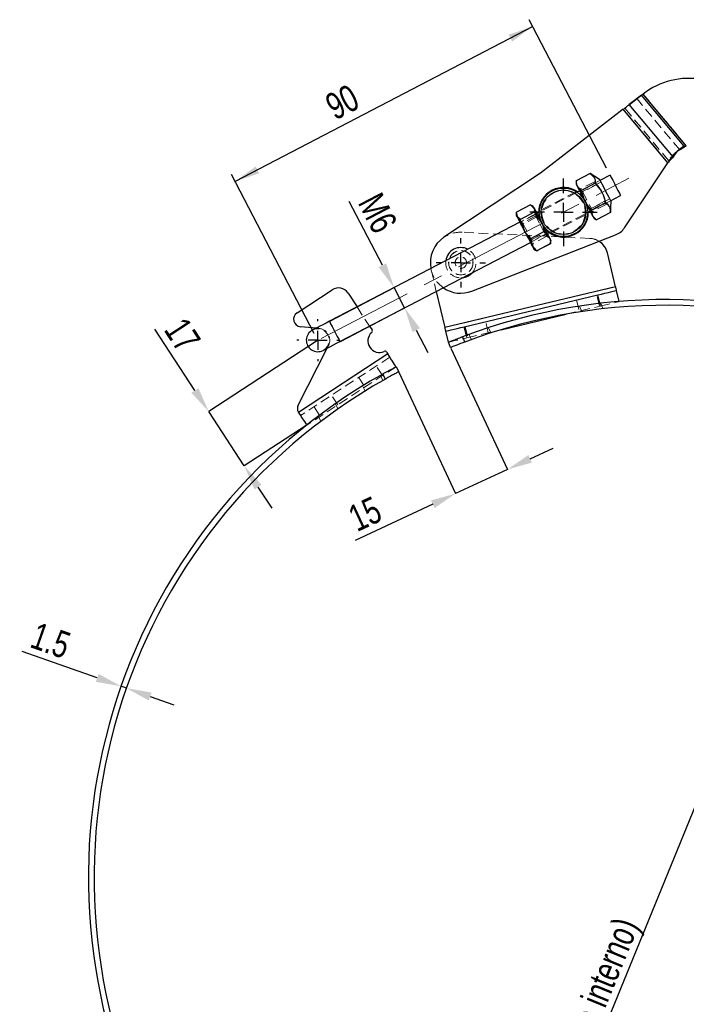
# Model space of a CAD drawing. Header units: millimetres. Extents: x 33 to 403, y 30 to 288.
# Tile 10 of 18: x 48 to 136, y 159 to 288. Entities that reach past the tile are written whole.
import ezdxf

# ---------------------------------------------------------------- set-up
doc = ezdxf.new("R2010")
doc.units = ezdxf.units.MM
doc.header["$PDSIZE"] = -1
doc.linetypes.add('CENTERX2', pattern=[20.32, 12.7, -2.54, 2.54, -2.54])
doc.linetypes.add('HIDDEN', pattern=[1.905, 1.27, -0.635])
doc.layers.add('FORMATO', color=179, linetype='Continuous')
doc.styles.add('SLDTEXTSTYLE0', font='TXT', dxfattribs={"width": 0.75})
doc.dimstyles.new('SLDDIMSTYLE0', dxfattribs={"dimtxt": 3.5, "dimasz": 3.302, "dimexe": 0, "dimexo": 0.0625, "dimgap": 0.875, "dimtad": 1, "dimdec": 3, "dimlfac": 2, "dimrnd": 1e-09, "dimzin": 12, "dimdsep": 46, "dimtxsty": 'SLDTEXTSTYLE0', "dimsah": 1, "dimcen": 0, "dimadec": 0, "dimazin": 3, "dimtfac": 1, "dimtdec": 3, "dimtmove": 0, "dimatfit": 3, "dimfxl": 0, "dimfrac": 2, "dimtolj": 1, "dimtzin": 12, "dimarcsym": 0})
doc.dimstyles.new('SLDDIMSTYLE1', dxfattribs={"dimtxt": 3.5, "dimasz": 3.302, "dimexe": 0, "dimexo": 0.0625, "dimgap": 0.875, "dimtad": 1, "dimdec": 3, "dimlfac": 2, "dimrnd": 1e-09, "dimzin": 12, "dimdsep": 46, "dimtxsty": 'SLDTEXTSTYLE0', "dimsah": 1, "dimcen": 0.09, "dimadec": 0, "dimazin": 3, "dimtfac": 1, "dimtdec": 3, "dimtmove": 0, "dimatfit": 0, "dimfxl": 0, "dimfrac": 2, "dimtolj": 1, "dimtzin": 12, "dimarcsym": 0})
doc.dimstyles.new('SLDDIMSTYLE2', dxfattribs={"dimtxt": 3.5, "dimasz": 3.302, "dimexe": 0, "dimexo": 0.0625, "dimgap": 0.875, "dimtad": 1, "dimdec": 3, "dimlfac": 2, "dimrnd": 1e-09, "dimzin": 12, "dimdsep": 46, "dimtxsty": 'SLDTEXTSTYLE0', "dimsah": 1, "dimcen": 0.09, "dimadec": 0, "dimazin": 3, "dimtfac": 1, "dimtdec": 3, "dimtofl": 0, "dimtmove": 0, "dimatfit": 3, "dimfxl": 0, "dimfrac": 2, "dimtolj": 1, "dimtzin": 12, "dimarcsym": 0})
doc.dimstyles.new('SLDDIMSTYLE3', dxfattribs={"dimtxt": 3.5, "dimasz": 3.302, "dimexe": 0, "dimexo": 0.0625, "dimgap": 0.875, "dimtad": 1, "dimdec": 0, "dimlfac": 2, "dimrnd": 1e-09, "dimzin": 12, "dimdsep": 46, "dimtxsty": 'SLDTEXTSTYLE0', "dimsah": 1, "dimcen": 0.09, "dimadec": 0, "dimazin": 3, "dimtfac": 1, "dimtdec": 0, "dimtmove": 0, "dimatfit": 0, "dimfxl": 0, "dimfrac": 2, "dimtolj": 1, "dimtzin": 12, "dimarcsym": 0})
doc.dimstyles.new('SLDDIMSTYLE4', dxfattribs={"dimtxt": 3.5, "dimasz": 3.302, "dimexe": 0, "dimexo": 0.0625, "dimgap": 0.875, "dimtad": 1, "dimdec": 0, "dimlfac": 2, "dimrnd": 1e-09, "dimzin": 12, "dimdsep": 46, "dimtxsty": 'SLDTEXTSTYLE0', "dimsah": 1, "dimcen": 0.09, "dimadec": 0, "dimazin": 3, "dimtfac": 1, "dimtdec": 0, "dimtofl": 0, "dimtmove": 0, "dimatfit": 3, "dimfxl": 0, "dimfrac": 2, "dimtolj": 1, "dimtzin": 12, "dimarcsym": 0})

# ---------------------------------------------------------------- blocks, each defined once
blk = doc.blocks.new('_D')
at = {"layer": 'Defpoints', "color": 0}
for p in [(161.41, 244.88), (104.64, 106.04)]:
    blk.add_point(p, dxfattribs=at)
at = {"layer": 'FORMATO', "color": 0, "lineweight": -2}
blk.add_line((115.91, 133.59), (160.16, 241.82), dxfattribs=at)
at = {"layer": 'FORMATO', "color": 0}
blk.add_solid([(159.65, 242.03), (160.67, 241.61), (161.41, 244.88)], dxfattribs=at)
at = {"layer": 'FORMATO', "color": 0, "insert": (112.19, 136.06), "char_height": 3.5, "attachment_point": 1, "rotation": 67.7591, "style": 'SLDTEXTSTYLE0'}
blk.add_mtext('\\A1;∅300 (diâmetro interno)', dxfattribs=at)
blk = doc.blocks.new('_D_1')
at = {"layer": 'Defpoints', "color": 0}
for p in [(61.55, 200.53), (62.25, 200.29), (62.25, 200.29)]:
    blk.add_point(p, dxfattribs=at)
at = {"layer": 'FORMATO', "color": 0, "lineweight": -2}
for p, q in [((58.43, 201.63), (48.57, 205.09)), ((61.53, 200.48), (61.55, 200.53)), ((62.25, 200.29), (61.55, 200.53)), ((62.23, 200.23), (62.25, 200.29)), ((65.37, 199.19), (68.49, 198.1))]:
    blk.add_line(p, q, dxfattribs=at)
at = {"layer": 'FORMATO', "color": 0}
for points in [[(58.61, 202.15), (58.25, 201.11), (61.55, 200.53)], [(65.55, 199.71), (65.19, 198.67), (62.25, 200.29)]]:
    blk.add_solid(points, dxfattribs=at)
at = {"layer": 'FORMATO', "color": 0, "insert": (52.91, 208.2), "char_height": 3.5, "attachment_point": 2, "rotation": 340.6664, "style": 'SLDTEXTSTYLE0'}
blk.add_mtext('\\A1;1.5', dxfattribs=at)
blk = doc.blocks.new('_D_2')
at = {"layer": 'FORMATO'}
for p, q in [((125.22, 268.43), (115.08, 287.91)), ((115.54, 287.03), (76.51, 266.71)), ((86.89, 246.78), (76.05, 267.6))]:
    blk.add_line(p, q, dxfattribs=at)
for points in [[(115.54, 287.03), (112.38, 285.95), (112.84, 285.05)], [(76.51, 266.71), (79.67, 267.78), (79.21, 268.68)]]:
    blk.add_solid(points, dxfattribs=at)
at = {"layer": 'FORMATO', "insert": (88.01, 277.78), "char_height": 3.5, "attachment_point": 1, "rotation": 27.5, "style": 'SLDTEXTSTYLE0'}
blk.add_mtext('90', dxfattribs=at)
blk = doc.blocks.new('_D_3')
at = {"layer": 'Defpoints', "color": 0}
for p in [(98.74, 250.13), (88.87, 248.38), (90.26, 245.71)]:
    blk.add_point(p, dxfattribs=at)
at = {"layer": 'FORMATO', "color": 0, "lineweight": -2}
for p, q in [((95.83, 255.72), (91.48, 264.08)), ((88.93, 248.4), (97.36, 252.79)), ((98.74, 250.13), (97.36, 252.79)), ((90.31, 245.74), (98.74, 250.13)), ((100.27, 247.2), (101.79, 244.27))]:
    blk.add_line(p, q, dxfattribs=at)
at = {"layer": 'FORMATO', "color": 0}
for points in [[(96.32, 255.97), (95.34, 255.47), (97.36, 252.79)], [(100.75, 247.46), (99.78, 246.95), (98.74, 250.13)]]:
    blk.add_solid(points, dxfattribs=at)
at = {"layer": 'FORMATO', "color": 0, "insert": (96.77, 263.39), "char_height": 3.5, "attachment_point": 2, "rotation": 297.5, "style": 'SLDTEXTSTYLE0'}
blk.add_mtext('\\A1;M6', dxfattribs=at)
blk = doc.blocks.new('_D_4')
at = {"layer": 'Defpoints', "color": 0}
for p in [(87.35, 245.89), (85.9, 234.76), (77.71, 229.41)]:
    blk.add_point(p, dxfattribs=at)
at = {"layer": 'FORMATO', "color": 0, "lineweight": -2}
for p, q in [((71.24, 239.31), (65.99, 247.34)), ((87.3, 245.86), (73.05, 236.54)), ((77.71, 229.41), (73.05, 236.54)), ((85.85, 234.73), (77.71, 229.41)), ((79.51, 226.64), (81.32, 223.88))]:
    blk.add_line(p, q, dxfattribs=at)
at = {"layer": 'FORMATO', "color": 0}
for points in [[(71.7, 239.61), (70.78, 239.01), (73.05, 236.54)], [(79.97, 226.95), (79.05, 226.34), (77.71, 229.41)]]:
    blk.add_solid(points, dxfattribs=at)
at = {"layer": 'FORMATO', "color": 0, "insert": (71.08, 247.54), "char_height": 3.5, "attachment_point": 2, "rotation": 303.1682, "style": 'SLDTEXTSTYLE0'}
blk.add_mtext('\\A1;17', dxfattribs=at)
blk = doc.blocks.new('_D_5')
at = {"layer": 'Defpoints', "color": 0}
for p in [(104.77, 244.93), (97.97, 241.76), (112.22, 228.96)]:
    blk.add_point(p, dxfattribs=at)
at = {"layer": 'FORMATO', "color": 0, "lineweight": -2}
for p, q in [((104.79, 244.87), (112.22, 228.96)), ((98, 241.7), (105.42, 225.79)), ((115.21, 230.35), (118.2, 231.75)), ((112.22, 228.96), (105.42, 225.79)), ((102.43, 224.39), (92.26, 219.65))]:
    blk.add_line(p, q, dxfattribs=at)
at = {"layer": 'FORMATO', "color": 0}
for points in [[(114.98, 230.85), (115.44, 229.85), (112.22, 228.96)], [(102.19, 224.89), (102.66, 223.89), (105.42, 225.79)]]:
    blk.add_solid(points, dxfattribs=at)
at = {"layer": 'FORMATO', "color": 0, "insert": (92.79, 224.72), "char_height": 3.5, "attachment_point": 2, "rotation": 25, "style": 'SLDTEXTSTYLE0'}
blk.add_mtext('\\A1;15', dxfattribs=at)
blk = doc.blocks.new('_D_6')
at = {"layer": 'Defpoints', "color": 0}
for p in [(165.94, 277.26), (109.72, 103.38), (193.69, 76.23)]:
    blk.add_point(p, dxfattribs=at)
at = {"layer": 'FORMATO', "color": 0, "lineweight": -2}
for p, q in [((166, 277.24), (249.91, 250.11)), ((248.89, 246.97), (194.71, 79.37)), ((109.78, 103.36), (193.69, 76.23))]:
    blk.add_line(p, q, dxfattribs=at)
at = {"layer": 'FORMATO', "color": 0}
for points in [[(248.37, 247.14), (249.42, 246.8), (249.91, 250.11)], [(194.18, 79.54), (195.23, 79.2), (193.69, 76.23)]]:
    blk.add_solid(points, dxfattribs=at)
at = {"layer": 'FORMATO', "color": 0, "insert": (216.5, 161.02), "char_height": 3.5, "attachment_point": 2, "rotation": 72.0827, "style": 'SLDTEXTSTYLE0'}
blk.add_mtext('\\A1;365', dxfattribs=at)
blk = doc.blocks.new('SW_CENTERMARKSYMBOL_0')
at = {"layer": 'FORMATO', "color": 0}
for p, q in [((0, 2.5), (0, 2.75)), ((-2.5, 0), (-2.75, 0)), ((0, 0), (-1.25, 0)), ((0, 0), (0, 1.25)), ((0, 0), (0, -1.25)), ((0, 0), (1.25, 0)), ((2.5, 0), (2.75, 0)), ((0, -2.5), (0, -2.75))]:
    blk.add_line(p, q, dxfattribs=at)
blk = doc.blocks.new('SW_CENTERMARKSYMBOL_1')
at = {"layer": 'FORMATO', "color": 0}
for p, q in [((0, 2.5), (0, 3.234375)), ((-2.5, 0), (-3.234375, 0)), ((0, 0), (-1.25, 0)), ((0, 0), (0, 1.25)), ((0, 0), (0, -1.25)), ((0, 0), (1.25, 0)), ((2.5, 0), (3.234375, 0)), ((0, -2.5), (0, -3.234375))]:
    blk.add_line(p, q, dxfattribs=at)
blk = doc.blocks.new('SW_CENTERMARKSYMBOL_2')
at = {"layer": 'FORMATO', "color": 0}
for p, q in [((0, 2.5), (0, 4.425)), ((-2.5, 0), (-4.425, 0)), ((0, 0), (-1.25, 0)), ((0, 0), (0, 1.25)), ((0, 0), (0, -1.25)), ((0, 0), (1.25, 0)), ((2.5, 0), (4.425, 0)), ((0, -2.5), (0, -4.425))]:
    blk.add_line(p, q, dxfattribs=at)

msp = doc.modelspace()

# ---------------------------------------------------------------- linework, layer by layer
at = {"color": 7, "linetype": 'HIDDEN', "lineweight": 18}
for p, q in [((129.22486, 277.53816), (127.62071, 276.31085)), ((129.80045, 278.01899), (129.22486, 277.53816)), ((134.82695, 270.83208), (129.22486, 277.53816)), ((135.40254, 271.31291), (129.80045, 278.01899)), ((129.93132, 278.103), (130.00611, 278.16274)), ((129.98641, 278.14901), (129.93132, 278.103)), ((135.68364, 271.36636), (130.00611, 278.16274)), ((128.19629, 276.79168), (127.62071, 276.31085)), ((133.36447, 269.43518), (127.62071, 276.31085)), ((133.94005, 269.91601), (128.19629, 276.79168)), ((133.28039, 269.14587), (127.41513, 276.16699)), ((133.36447, 269.43518), (133.94005, 269.91601)), ((133.38575, 269.46991), (133.96133, 269.95074)), ((134.76408, 270.88232), (134.1885, 270.40149)), ((133.36447, 269.43518), (133.38575, 269.46991)), ((123.08382, 267.73446), (121.26242, 266.7863)), ((121.27855, 266.65953), (121.34387, 266.14626)), ((122.03085, 265.31016), (121.44857, 265.94513)), ((124.36022, 266.84893), (121.69919, 265.46369)), ((123.64284, 266.66059), (121.82144, 265.71243)), ((123.85225, 266.25832), (122.03085, 265.31016)), ((124.47566, 266.62718), (122.06173, 265.37057)), ((123.85609, 266.4261), (123.64284, 266.66059)), ((121.24466, 265.368), (116.39475, 262.84329)), ((121.36508, 265.28976), (116.40079, 262.70552)), ((122.06173, 265.37057), (121.63092, 265.59484)), ((121.82144, 265.71243), (121.89121, 265.40325)), ((115.22828, 263.65854), (113.40688, 262.71038)), ((115.22828, 263.65854), (115.75958, 263.1215)), ((115.39587, 263.55178), (115.22828, 263.65854)), ((122.28711, 264.33431), (122.4298, 264.08604)), ((123.08444, 262.80266), (125.74547, 264.18791)), ((124.9703, 264.11057), (123.1489, 263.1624)), ((123.2161, 263.15304), (125.63003, 264.40966)), ((125.17971, 263.70829), (123.35831, 262.76013)), ((113.40688, 262.71038), (113.39809, 262.50925)), ((113.42004, 262.68509), (113.63284, 261.79272)), ((116.06667, 262.53159), (113.84914, 261.37721)), ((115.89476, 262.37826), (114.07335, 261.4301)), ((115.93501, 262.1812), (114.21169, 261.28409)), ((116.06318, 262.05472), (114.24177, 261.10656)), ((116.06318, 262.05472), (115.85037, 262.94709)), ((115.9984, 262.66273), (115.93501, 262.1812)), ((117.78603, 260.04448), (122.75032, 262.62873)), ((117.89925, 259.9625), (122.75522, 262.49036)), ((123.1489, 263.1624), (123.33505, 262.32122)), ((123.15271, 262.67151), (123.2161, 263.15304)), ((123.82274, 261.77218), (123.43976, 262.12009)), ((125.73874, 262.63441), (123.91733, 261.68625)), ((114.07335, 261.4301), (113.54205, 261.96713)), ((114.21169, 261.28409), (113.78087, 261.50836)), ((123.02755, 259.24716), (106.30291, 260.05238)), ((115.23439, 258.71618), (117.45192, 259.87056)), ((115.36606, 259.06657), (117.08938, 259.96367)), ((117.22771, 259.81768), (115.40631, 258.86951)), ((117.38297, 259.51943), (115.56156, 258.57127)), ((117.08938, 259.96367), (117.52019, 259.7394)), ((117.22771, 259.81768), (117.75901, 259.28063)), ((115.30266, 258.58503), (115.36606, 259.06657)), ((115.56156, 258.57127), (115.61253, 257.98978)), ((117.89419, 258.53739), (116.07278, 257.58922)), ((117.8657, 258.73753), (117.83006, 259.14416)), ((117.89419, 258.53739), (117.90285, 258.73591)), ((116.07278, 257.58922), (115.54148, 258.12626)), ((115.90298, 257.6974), (116.07278, 257.58922)), ((102.21947, 255.12989), (102.89543, 252.29293)), ((106.11055, 254.07263), (106.33972, 254.08591)), ((126.39454, 252.90047), (104.02087, 247.56953)), ((124.30458, 250.34652), (123.95691, 251.80567)), ((124.07851, 251.83463), (124.42618, 250.37548)), ((121.2818, 251.16827), (121.62947, 249.70912)), ((124.42618, 250.37548), (124.34703, 250.70766)), ((124.79509, 250.00818), (124.46067, 250.72535)), ((92.49584, 250.26138), (94.1452, 247.73784)), ((119.93233, 249.30475), (124.42618, 250.37548)), ((121.66397, 250.34871), (121.9946, 249.63966)), ((121.9946, 249.63966), (121.99635, 249.6359)), ((124.79617, 250.00586), (124.79509, 250.00818)), ((109.71306, 246.86981), (109.36539, 248.32896)), ((87.47992, 247.4602), (87.16544, 247.48656)), ((106.56868, 247.6626), (106.91635, 246.20345)), ((106.69027, 247.69158), (107.03794, 246.23242)), ((106.91635, 246.20345), (106.8372, 246.53562)), ((106.91635, 246.20345), (111.41019, 247.27419)), ((107.17229, 246.65789), (107.4905, 245.97548)), ((110.05329, 246.85376), (109.73386, 247.53877)), ((110.05389, 246.85246), (110.05329, 246.85376)), ((106.62967, 245.65811), (106.34699, 246.35309)), ((107.4905, 245.97548), (107.49095, 245.97451)), ((96.52495, 244.0968), (84.80735, 236.4383)), ((88.58131, 244.84147), (88.75153, 245.17537)), ((96.7985, 243.67827), (85.07954, 236.01888)), ((97.61914, 242.42267), (85.90019, 234.76328)), ((95.84038, 241.26008), (95.01973, 242.51568)), ((95.8634, 241.46451), (96.21408, 240.80124)), ((92.71779, 241.01116), (93.53844, 239.75556)), ((95.90186, 240.62395), (95.58385, 241.30592)), ((93.23035, 239.91198), (93.5495, 239.22754)), ((89.9809, 237.43039), (89.16025, 238.68599)), ((89.9993, 236.88664), (89.6775, 237.57676)), ((86.85832, 237.18147), (87.67896, 235.92586)), ((87.43241, 235.95031), (87.75653, 235.25523))]:
    msp.add_line(p, q, dxfattribs=at)
at = {"color": 7, "linetype": 'Continuous', "lineweight": 25}
for p, q in [((129.80045, 278.01899), (128.19629, 276.79168)), ((135.40254, 271.31291), (129.80045, 278.01899)), ((129.98641, 278.14901), (130.00611, 278.16274)), ((135.68364, 271.36636), (130.00611, 278.16274)), ((133.94005, 269.91601), (128.19629, 276.79168)), ((127.41513, 276.16699), (116.5756, 267.77485)), ((133.28039, 269.14587), (127.41513, 276.16699)), ((135.40254, 271.31291), (134.82695, 270.83208)), ((133.94005, 269.91601), (133.96133, 269.95074)), ((127.57364, 260.6383), (133.28039, 269.14587)), ((116.5756, 267.77485), (103.90383, 259.39323)), ((123.07833, 267.74502), (121.25692, 266.79686)), ((124.29836, 266.96777), (123.07833, 267.74502)), ((125.6842, 267.53816), (124.36022, 266.84893)), ((121.25692, 266.79686), (121.23744, 266.3507)), ((121.9234, 265.51657), (121.3921, 266.05361)), ((123.7448, 266.46473), (121.9234, 265.51657)), ((121.69919, 265.46369), (121.36508, 265.28976)), ((125.74547, 264.18791), (127.06945, 264.87712)), ((115.24144, 263.63325), (113.42004, 262.68509)), ((115.24144, 263.63325), (115.68853, 263.25798)), ((115.60492, 263.4186), (115.39587, 263.55178)), ((125.07776, 263.90415), (123.25635, 262.95599)), ((125.74423, 262.62386), (125.80733, 264.06907)), ((113.39809, 262.50925), (113.3874, 262.26423)), ((113.9181, 261.72833), (113.47101, 262.10361)), ((115.7395, 262.6765), (113.9181, 261.72833)), ((116.40079, 262.70552), (116.06667, 262.53159)), ((122.75032, 262.62873), (123.08444, 262.80266)), ((123.92283, 261.6757), (123.39153, 262.21274)), ((125.74423, 262.62386), (123.92283, 261.6757)), ((113.84914, 261.37721), (88.87325, 248.37559)), ((123.54618, 261.91565), (123.92283, 261.6757)), ((107.56789, 252.33194), (126.40831, 259.7028)), ((117.05929, 260.14121), (115.23788, 259.19304)), ((117.05929, 260.14121), (117.66822, 259.45504)), ((117.45192, 259.87056), (117.78603, 260.04448)), ((90.2585, 245.71456), (115.23439, 258.71618)), ((116.05962, 257.61451), (115.45069, 258.30067)), ((117.88102, 258.56267), (116.05962, 257.61451)), ((117.88102, 258.56267), (117.8657, 258.73753)), ((117.90285, 258.73591), (117.91367, 258.98354)), ((115.69614, 257.82917), (115.90298, 257.6974)), ((115.92077, 257.72532), (116.05962, 257.61451)), ((126.39454, 252.90047), (125.33924, 257.3295)), ((84.63528, 249.49338), (89.23916, 252.50242)), ((91.31541, 252.06747), (92.49584, 250.26138)), ((102.89543, 252.29293), (104.02087, 247.56953)), ((126.39454, 252.90047), (104.02087, 247.56953)), ((106.56868, 247.6626), (124.07851, 251.83463)), ((126.8581, 250.95494), (126.51043, 252.41409)), ((111.41019, 247.27419), (119.93233, 249.30475)), ((87.16544, 247.48656), (85.09884, 247.65981)), ((94.1452, 247.73784), (94.47104, 247.2393)), ((104.48443, 245.62399), (104.13676, 247.08315)), ((104.76701, 244.92927), (104.48443, 245.62399)), ((106.34699, 246.35309), (106.62967, 245.65811)), ((84.78322, 237.39115), (88.58131, 244.84147)), ((96.52495, 244.0968), (84.80735, 236.4383)), ((96.36625, 244.33961), (96.52495, 244.0968)), ((96.21408, 240.80124), (95.8634, 241.46451)), ((97.61914, 242.42267), (97.9697, 241.75963)), ((84.80735, 236.4383), (84.86246, 236.35102))]:
    msp.add_line(p, q, dxfattribs=at)
at = {"color": 8, "linetype": 'Continuous', "lineweight": 25}
for p, q in [((124.34703, 250.70766), (124.07851, 251.83463)), ((106.8372, 246.53562), (106.56868, 247.6626))]:
    msp.add_line(p, q, dxfattribs=at)
at = {"color": 7, "linetype": 'Continuous', "lineweight": 25, "flags": 128}
for points in [[(134.82695, 270.83208), (134.60979, 270.70649), (134.48833, 270.62749)], [(125.6842, 267.53816), (125.72597, 267.45791), (125.84624, 267.22687), (126.03051, 266.87289), (126.25655, 266.43868), (126.4971, 265.9766), (126.72313, 265.54238), (126.9074, 265.18841), (127.02768, 264.95736), (127.06945, 264.87712)], [(121.23744, 266.3507), (121.24732, 266.33173), (121.27678, 266.27514), (121.32531, 266.1819), (121.3921, 266.05361)], [(121.3921, 266.05361), (121.47599, 265.89246), (121.57555, 265.7012), (121.68908, 265.48312), (121.81463, 265.24194), (121.95005, 264.98179), (122.09304, 264.70711), (122.24114, 264.42262), (122.39181, 264.13317)], [(124.29836, 266.96777), (124.32145, 266.92342), (124.42122, 266.73177), (124.58943, 266.40863), (124.80787, 265.98902), (125.05285, 265.51842)], [(125.05285, 265.51842), (125.29783, 265.04781), (125.51626, 264.62821), (125.68448, 264.30507), (125.78424, 264.11341), (125.80733, 264.06907)], [(115.60492, 263.4186), (115.61338, 263.40235), (115.64139, 263.34854), (115.68853, 263.25798)], [(122.39181, 264.13317), (122.54249, 263.84373), (122.69059, 263.55923), (122.83357, 263.28456), (122.969, 263.02441), (123.09455, 262.78323), (123.20808, 262.56515), (123.30764, 262.37389), (123.39153, 262.21274)], [(113.3874, 262.26423), (113.39586, 262.24798), (113.42387, 262.19417), (113.47101, 262.10361)], [(113.47101, 262.10361), (113.53647, 261.97786), (113.61913, 261.81908), (113.71758, 261.62996), (113.83012, 261.41375), (113.95485, 261.17415), (114.08962, 260.91527), (114.23212, 260.64152), (114.37993, 260.35758)], [(115.68853, 263.25798), (115.75399, 263.13223), (115.83666, 262.97345), (115.9351, 262.78433), (116.04765, 262.56812), (116.17238, 262.32852), (116.30715, 262.06964), (116.44965, 261.79589), (116.59745, 261.51196)], [(123.39153, 262.21274), (123.45831, 262.08444), (123.50685, 261.99121), (123.53631, 261.93462), (123.54618, 261.91565)], [(116.59745, 261.51196), (116.74803, 261.22272), (116.89879, 260.9331), (117.04717, 260.64807), (117.19062, 260.37249), (117.3267, 260.1111), (117.45306, 259.86836), (117.56755, 259.64842), (117.66822, 259.45504)], [(114.37993, 260.35758), (114.5305, 260.06834), (114.68127, 259.77873), (114.82964, 259.49369), (114.9731, 259.21812), (115.10917, 258.95673), (115.23553, 258.71399), (115.35003, 258.49405), (115.45069, 258.30067)], [(117.66822, 259.45504), (117.75333, 259.29155), (117.82143, 259.16072), (117.87136, 259.0648), (117.90226, 259.00545), (117.91361, 258.98365), (117.91367, 258.98354)], [(115.45069, 258.30067), (115.5358, 258.13718), (115.6039, 258.00635), (115.65384, 257.91043), (115.68474, 257.85108), (115.69608, 257.82927), (115.69614, 257.82917)], [(124.07851, 251.83463), (124.55295, 251.94768), (125.00916, 252.05639), (125.42961, 252.15656), (125.79813, 252.24437), (126.10057, 252.31643), (126.32531, 252.36998), (126.4637, 252.40295), (126.51043, 252.41409)], [(126.39454, 252.90047), (126.41715, 252.80558), (126.43889, 252.71434), (126.45892, 252.63025), (126.47648, 252.55654), (126.4909, 252.49606), (126.50161, 252.45111), (126.5082, 252.42343), (126.51043, 252.41409)], [(88.87325, 248.37559), (88.44063, 248.15038), (88.02464, 247.93383), (87.64126, 247.73425), (87.30522, 247.55932), (87.02944, 247.41576), (86.82452, 247.30908), (86.69833, 247.24339), (86.65572, 247.22121)], [(104.13676, 247.08315), (104.13453, 247.0925), (104.12794, 247.12018), (104.11723, 247.16512), (104.10281, 247.22561), (104.08525, 247.29932), (104.06522, 247.3834), (104.04348, 247.47464), (104.02087, 247.56953)], [(104.13676, 247.08315), (104.18349, 247.09428), (104.32188, 247.12726), (104.54661, 247.18081), (104.84905, 247.25287), (105.21758, 247.34068), (105.63802, 247.44086), (106.09423, 247.54955), (106.56868, 247.6626)], [(88.04097, 244.56019), (88.08358, 244.58237), (88.20977, 244.64806), (88.41469, 244.75473), (88.69047, 244.89829), (89.0265, 245.07322), (89.40989, 245.2728), (89.82588, 245.48935), (90.2585, 245.71456)], [(97.61914, 242.42267), (97.59812, 242.45483), (97.53585, 242.5501), (97.43474, 242.7048), (97.29866, 242.913), (97.13285, 243.1667), (96.94368, 243.45614), (96.73841, 243.77019), (96.52495, 244.0968)], [(84.86246, 236.35102), (85.06771, 236.03699), (85.26355, 235.73735), (85.44294, 235.46289), (85.59942, 235.22346), (85.72739, 235.02768), (85.82222, 234.88257), (85.88052, 234.79338), (85.90019, 234.76328)]]:
    msp.add_lwpolyline(points, dxfattribs=at)
at = {"color": 7, "linetype": 'HIDDEN', "lineweight": 18, "flags": 128}
for points in [[(122.06173, 265.37057), (122.08377, 265.32825), (122.17831, 265.14662), (122.33507, 264.84549), (122.53286, 264.46554), (122.74497, 264.05807), (122.94277, 263.67812), (123.09952, 263.37699), (123.19407, 263.19537), (123.2161, 263.15304)], [(122.82555, 262.66789), (122.74253, 263.39704), (122.48883, 264.10772)], [(116.43127, 261.22788), (116.23029, 261.61396), (116.06738, 261.9269), (115.96455, 262.12445), (115.93501, 262.1812)], [(114.21169, 261.28409), (114.21706, 261.27378), (114.28405, 261.14508), (114.41922, 260.88542), (114.60432, 260.52986), (114.81434, 260.12641), (115.02092, 259.72957), (115.19616, 259.39294), (115.3164, 259.16197), (115.36539, 259.06786), (115.36606, 259.06657)], [(117.08938, 259.96367), (117.07377, 259.99365), (116.98769, 260.159), (116.8374, 260.44772), (116.64318, 260.82081), (116.43127, 261.22788)], [(124.42618, 250.37548), (124.90062, 250.48853), (125.35683, 250.59723), (125.77728, 250.69741), (126.1458, 250.78522), (126.44824, 250.85728), (126.67298, 250.91083), (126.81137, 250.9438), (126.8581, 250.95494)], [(90.2585, 245.71456), (90.21672, 245.79479), (90.09645, 246.02583), (89.91219, 246.37981), (89.68615, 246.81403), (89.4456, 247.27612), (89.21956, 247.71033), (89.03529, 248.06431), (88.91502, 248.29535), (88.87325, 248.37559), (88.91502, 248.29535), (89.03529, 248.06431), (89.21956, 247.71033), (89.4456, 247.27612), (89.68615, 246.81403), (89.91219, 246.37981), (90.09645, 246.02583), (90.21672, 245.79479), (90.2585, 245.71456)], [(90.2585, 245.71456), (90.21672, 245.79479), (90.09645, 246.02583), (89.91219, 246.37981), (89.68615, 246.81403), (89.4456, 247.27612), (89.21956, 247.71033), (89.03529, 248.06431), (88.91502, 248.29535), (88.87325, 248.37559), (88.87325, 248.37559)], [(104.48443, 245.62399), (104.53116, 245.63513), (104.66955, 245.66811), (104.89428, 245.72165), (105.19672, 245.79371), (105.56524, 245.88152), (105.98569, 245.9817), (106.4419, 246.0904), (106.91635, 246.20345)]]:
    msp.add_lwpolyline(points, dxfattribs=at)
at = {"color": 8, "linetype": 'Continuous', "lineweight": 25, "flags": 128}
msp.add_lwpolyline([(88.87325, 248.37559), (88.91502, 248.29535), (89.03529, 248.06431), (89.21956, 247.71033), (89.4456, 247.27612), (89.68615, 246.81403), (89.91219, 246.37981), (90.09645, 246.02583), (90.21672, 245.79479), (90.2585, 245.71456)], dxfattribs=at)
at = {"color": 7, "linetype": 'Continuous', "lineweight": 25}
for radius in [3.175, 2.925]:
    msp.add_circle((119.57555, 262.66712), radius, dxfattribs=at)
at = {"color": 7, "linetype": 'HIDDEN', "lineweight": 18}
for centre, radius in [((119.57555, 262.66712), 2.85), ((106.11055, 256.05701), 1.6), ((106.11055, 256.05701), 1.5875), ((106.11055, 256.05701), 0.75)]:
    msp.add_circle(centre, radius, dxfattribs=at)
at = {"color": 7, "linetype": 'Continuous', "lineweight": 25}
for centre, radius, start, end in [((136.0862, 270.22344), 10, 80.4397369, 127.4456643), ((137.18354, 267.98508), 3.77444, 118.1549899, 148.6154087), ((119.57555, 262.66712), 3.25, 54.9864263, 180.0135737), ((119.57555, 262.66712), 3.25, 234.9864263, 0.0135737), ((125.49747, 262.03096), 2.5, 291.3667169, 326.1469083), ((106.11055, 256.05701), 4, 123.4822539, 190.8545454), ((122.90732, 256.75005), 2.5, 13.4018824, 57.5026883), ((106.11055, 256.05701), 1.98438, 62.7684473, 172.2315527), ((106.11055, 256.05701), 1.98438, 276.6318977, 318.3681023), ((90.0598, 251.24682), 1.5, 33.1682082, 123.1682082), ((106.11055, 256.05701), 4, 235.1165149, 291.3667169), ((133.02508, 175.45639), 75.75, 119.3789197, 110.6210803), ((133.02508, 175.45639), 75, 119.3940526, 110.6059474), ((85.18238, 248.65631), 1, 123.1682082, 265.208009), ((87.34835, 245.8907), 1.5, 117.5, 297.5), ((95.41865, 245.78946), 1.5, 131.381422, 294.9549943), ((94.26178, 247.10253), 0.25, 311.381422, 33.1682082), ((96.15698, 244.20284), 0.25, 33.1682082, 114.9549943), ((85.67414, 236.93697), 1, 152.9880247, 209.9124017)]:
    msp.add_arc(centre, radius, start, end, dxfattribs=at)
at = {"color": 7, "linetype": 'HIDDEN', "lineweight": 18}
for centre, radius, start, end in [((136.61437, 267.49856), 3.78288, 124.1952329, 148.5924552), ((119.57555, 262.66712), 3.25, 26.3121075, 54.9864263), ((119.57555, 262.66712), 3.25, 180.0135737, 234.9864263), ((106.11055, 256.05701), 4, 87.2435726, 123.4822539), ((122.90732, 256.75005), 2.5, 57.5026883, 87.2435726), ((106.11055, 256.05701), 1.98438, 318.3681023, 62.7684473), ((106.11055, 256.05701), 1.98438, 172.2315527, 270), ((106.11055, 256.05701), 4, 190.8545454, 235.1165149), ((87.34835, 245.8907), 1.5, 297.5, 117.5), ((87.34835, 245.8907), 1.575, 332.9880247, 85.208009)]:
    msp.add_arc(centre, radius, start, end, dxfattribs=at)
for points, knots in [([(129.22486, 277.53816), (129.33651, 277.62721), (129.55982, 277.80532), (129.80749, 278.00377), (129.93132, 278.103)], [0, 0, 0, 0, 0.5000013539, 1, 1, 1, 1]), ([(129.22486, 277.53816), (129.33651, 277.62721), (129.55982, 277.80532), (129.80749, 278.00377), (129.93132, 278.103)], [0, 0, 0, 0, 0.5000013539, 1, 1, 1, 1]), ([(123.08382, 267.73446), (123.32451, 267.52454), (123.77463, 267.13195), (123.82761, 266.53573), (123.85225, 266.25832)], [0, 0, 0, 0, 0.534716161, 1, 1, 1, 1]), ([(121.44857, 265.94513), (121.43966, 265.96272), (121.31274, 266.21343), (121.28666, 266.51029), (121.26242, 266.7863)], [0, 0, 0, 0, 0.070200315, 1, 1, 1, 1]), ([(121.34387, 266.14626), (121.35069, 266.13364), (121.4479, 265.9538), (121.64146, 265.82872), (121.82144, 265.71243)], [0, 0, 0, 0, 0.070199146, 1, 1, 1, 1]), ([(123.85225, 266.25832), (123.92839, 266.17633), (124.33953, 265.73362), (124.88751, 264.90237), (125.09241, 264.06507), (125.17971, 263.70829)], [0, 0, 0, 0, 0.115387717, 0.623057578, 1, 1, 1, 1]), ([(122.49652, 263.93204), (122.34737, 264.27661), (122.15353, 264.72442), (122.05383, 265.20042), (122.03085, 265.31016)], [0, 0, 0, 0, 0.769460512, 1, 1, 1, 1]), ([(115.85037, 262.94709), (115.84043, 262.9657), (115.69888, 263.23076), (115.46184, 263.43933), (115.24144, 263.63325)], [0, 0, 0, 0, 0.070200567, 1, 1, 1, 1]), ([(123.35831, 262.76013), (123.1139, 263.03511), (122.78922, 263.4004), (122.55454, 263.82665), (122.49652, 263.93204)], [0, 0, 0, 0, 0.752765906, 1, 1, 1, 1]), ([(125.73874, 262.63441), (125.70483, 262.95198), (125.64142, 263.54589), (125.18341, 263.93126), (124.9703, 264.11057)], [0, 0, 0, 0, 0.534716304, 1, 1, 1, 1]), ([(113.54205, 261.96713), (113.53435, 261.98241), (113.42464, 262.20006), (113.41543, 262.4645), (113.40688, 262.71038)], [0, 0, 0, 0, 0.070200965, 1, 1, 1, 1]), ([(115.75958, 263.1215), (115.76728, 263.10623), (115.87699, 262.88858), (115.8862, 262.62414), (115.89476, 262.37826)], [0, 0, 0, 0, 0.070201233, 1, 1, 1, 1]), ([(115.89476, 262.37826), (115.97167, 262.29609), (116.3053, 261.93969), (116.56187, 261.52226), (116.75929, 261.20107)], [0, 0, 0, 0, 0.230537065, 1, 1, 1, 1]), ([(116.92113, 260.89018), (116.72543, 261.20808), (116.47108, 261.62122), (116.1396, 261.97351), (116.06318, 262.05472)], [0, 0, 0, 0, 0.769460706, 1, 1, 1, 1]), ([(123.33505, 262.32122), (123.34436, 262.30383), (123.47693, 262.05607), (123.70514, 261.86444), (123.91733, 261.68625)], [0, 0, 0, 0, 0.070199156, 1, 1, 1, 1]), ([(123.43976, 262.12009), (123.43333, 262.13292), (123.34177, 262.3157), (123.35034, 262.546), (123.35831, 262.76013)], [0, 0, 0, 0, 0.070200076, 1, 1, 1, 1]), ([(113.63284, 261.79272), (113.64278, 261.77412), (113.78435, 261.50905), (114.02138, 261.30049), (114.24177, 261.10656)], [0, 0, 0, 0, 0.070200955, 1, 1, 1, 1]), ([(114.54177, 260.0467), (114.3919, 260.39265), (114.19713, 260.84224), (114.09654, 261.31996), (114.07335, 261.4301)], [0, 0, 0, 0, 0.7694604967, 1, 1, 1, 1]), ([(114.24177, 261.10656), (114.26447, 260.99738), (114.36291, 260.52377), (114.55545, 260.07846), (114.70361, 259.73581)], [0, 0, 0, 0, 0.230541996, 1, 1, 1, 1]), ([(116.75929, 261.20107), (116.81257, 261.09266), (117.02805, 260.65414), (117.14196, 260.17692), (117.22771, 259.81768)], [0, 0, 0, 0, 0.2472368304, 1, 1, 1, 1]), ([(117.38297, 259.51943), (117.29885, 259.87553), (117.18712, 260.34859), (116.97386, 260.78282), (116.92113, 260.89018)], [0, 0, 0, 0, 0.752762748, 1, 1, 1, 1]), ([(115.40631, 258.86951), (115.16122, 259.1458), (114.83563, 259.51284), (114.60002, 259.94087), (114.54177, 260.0467)], [0, 0, 0, 0, 0.752764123, 1, 1, 1, 1]), ([(114.70361, 259.73581), (114.76131, 259.63104), (114.99469, 259.20728), (115.31811, 258.84442), (115.56156, 258.57127)], [0, 0, 0, 0, 0.247237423, 1, 1, 1, 1]), ([(117.83006, 259.14416), (117.82395, 259.1554), (117.73704, 259.31545), (117.55356, 259.42115), (117.38297, 259.51943)], [0, 0, 0, 0, 0.0701992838, 1, 1, 1, 1]), ([(115.54148, 258.12626), (115.53378, 258.14154), (115.42407, 258.35918), (115.41486, 258.62363), (115.40631, 258.86951)], [0, 0, 0, 0, 0.07020124, 1, 1, 1, 1]), ([(117.75901, 259.28063), (117.76671, 259.26536), (117.87643, 259.04774), (117.88563, 258.78328), (117.89419, 258.53739)], [0, 0, 0, 0, 0.07019865, 1, 1, 1, 1]), ([(115.61253, 257.98978), (115.61856, 257.97851), (115.67859, 257.86632), (115.80609, 257.79209), (115.92077, 257.72532)], [0, 0, 0, 0, 0.100488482, 1, 1, 1, 1])]:
    msp.add_open_spline(points, degree=3, knots=knots, dxfattribs=at)
at = {"color": 7, "linetype": 'Continuous', "lineweight": 25}
for points, knots in [([(129.80045, 278.01899), (129.82992, 278.03939), (129.88886, 278.08019), (129.95389, 278.12607), (129.98641, 278.14901)], [0, 0, 0, 0, 0.499999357, 1, 1, 1, 1]), ([(127.41513, 276.16699), (127.55209, 276.27676), (127.82601, 276.4963), (128.07287, 276.69322), (128.19629, 276.79168)], [0, 0, 0, 0, 0.500003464, 1, 1, 1, 1]), ([(135.68364, 271.36636), (135.53409, 271.27166), (135.23499, 271.08226), (134.96296, 270.91547), (134.82695, 270.83208)], [0, 0, 0, 0, 0.500001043, 1, 1, 1, 1]), ([(135.68364, 271.36636), (135.53409, 271.27166), (135.23499, 271.08226), (134.96296, 270.91547), (134.82695, 270.83208)], [0, 0, 0, 0, 0.500001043, 1, 1, 1, 1]), ([(135.68364, 271.36636), (135.6351, 271.35604), (135.53801, 271.33539), (135.4477, 271.3204), (135.40254, 271.31291)], [0, 0, 0, 0, 0.50000219, 1, 1, 1, 1]), ([(133.94005, 269.91601), (133.83688, 269.79331), (133.63052, 269.5479), (133.3971, 269.27988), (133.28039, 269.14587)], [0, 0, 0, 0, 0.4999985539, 1, 1, 1, 1]), ([(123.07833, 267.74502), (123.3008, 267.57009), (123.71685, 267.24295), (123.73593, 266.71184), (123.7448, 266.46473)], [0, 0, 0, 0, 0.534715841, 1, 1, 1, 1]), ([(121.3921, 266.05361), (121.3844, 266.06888), (121.27469, 266.28653), (121.26548, 266.55098), (121.25692, 266.79686)], [0, 0, 0, 0, 0.070200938, 1, 1, 1, 1]), ([(123.7448, 266.46473), (123.82115, 266.38234), (124.23339, 265.9375), (124.78327, 265.10261), (124.98977, 264.26224), (125.07776, 263.90415)], [0, 0, 0, 0, 0.115387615, 0.623056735, 1, 1, 1, 1]), ([(122.39181, 264.13317), (122.24194, 264.47912), (122.04717, 264.92871), (121.94659, 265.40643), (121.9234, 265.51657)], [0, 0, 0, 0, 0.769460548, 1, 1, 1, 1]), ([(123.25635, 262.95599), (123.01126, 263.23228), (122.68567, 263.59931), (122.45006, 264.02735), (122.39181, 264.13317)], [0, 0, 0, 0, 0.752763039, 1, 1, 1, 1]), ([(125.07776, 263.90415), (125.30023, 263.72922), (125.71628, 263.40207), (125.73536, 262.87098), (125.74423, 262.62386)], [0, 0, 0, 0, 0.5347165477, 1, 1, 1, 1]), ([(113.47101, 262.10361), (113.4653, 262.11506), (113.38403, 262.27805), (113.40269, 262.48898), (113.42004, 262.68509)], [0, 0, 0, 0, 0.0702004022, 1, 1, 1, 1]), ([(115.68853, 263.25798), (115.69424, 263.24654), (115.77551, 263.08351), (115.75685, 262.8726), (115.7395, 262.6765)], [0, 0, 0, 0, 0.070201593, 1, 1, 1, 1]), ([(115.7395, 262.6765), (115.81592, 262.59529), (116.14741, 262.243), (116.40175, 261.82986), (116.59745, 261.51196)], [0, 0, 0, 0, 0.230539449, 1, 1, 1, 1]), ([(123.39153, 262.21274), (123.38383, 262.22802), (123.27411, 262.44563), (123.26491, 262.71009), (123.25635, 262.95599)], [0, 0, 0, 0, 0.0701989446, 1, 1, 1, 1]), ([(114.37993, 260.35758), (114.23177, 260.70024), (114.03923, 261.14555), (113.94079, 261.61915), (113.9181, 261.72833)], [0, 0, 0, 0, 0.769463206, 1, 1, 1, 1]), ([(116.59745, 261.51196), (116.65018, 261.4046), (116.86344, 260.97037), (116.97518, 260.49731), (117.05929, 260.14121)], [0, 0, 0, 0, 0.247237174, 1, 1, 1, 1]), ([(115.23788, 259.19304), (114.99443, 259.4662), (114.67102, 259.82906), (114.43763, 260.25282), (114.37993, 260.35758)], [0, 0, 0, 0, 0.752766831, 1, 1, 1, 1]), ([(117.66822, 259.45504), (117.67776, 259.43623), (117.81369, 259.16825), (117.84858, 258.85445), (117.88102, 258.56267)], [0, 0, 0, 0, 0.0701989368, 1, 1, 1, 1]), ([(115.45069, 258.30067), (115.44115, 258.31949), (115.30523, 258.58749), (115.27033, 258.90128), (115.23788, 259.19304)], [0, 0, 0, 0, 0.070201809, 1, 1, 1, 1]), ([(104.48443, 245.624), (104.48443, 245.624), (104.49642, 245.62888), (104.54344, 245.64798), (104.57903, 245.66242), (104.67201, 245.70002), (104.72892, 245.72299), (104.86348, 245.77702), (104.94184, 245.80838), (105.11316, 245.87652), (105.2067, 245.91355), (105.40998, 245.99347), (105.51834, 246.03582), (105.74254, 246.12279), (105.85989, 246.168), (106.10125, 246.26025), (106.22338, 246.30657), (106.34699, 246.35309)], [0, 0, 0, 0, 0.125, 0.125, 0.25, 0.25, 0.375, 0.375, 0.5, 0.5, 0.625, 0.625, 0.75, 0.75, 0.875, 0.875, 1, 1, 1, 1]), ([(106.62967, 245.65811), (106.50605, 245.61163), (106.38462, 245.5656), (106.14595, 245.47445), (106.02747, 245.42884), (105.80172, 245.34132), (105.69475, 245.29953), (105.49246, 245.22003), (105.39675, 245.18216), (105.2253, 245.11398), (105.14842, 245.08323), (105.0127, 245.02874), (104.95503, 245.00547), (104.86245, 244.96803), (104.82684, 244.95358), (104.77901, 244.93415), (104.76701, 244.92927), (104.76701, 244.92927)], [0, 0, 0, 0, 0.125, 0.125, 0.25, 0.25, 0.375, 0.375, 0.5, 0.5, 0.625, 0.625, 0.75, 0.75, 0.875, 0.875, 1, 1, 1, 1]), ([(95.8634, 241.46451), (95.97848, 241.5293), (96.09181, 241.5927), (96.31508, 241.71689), (96.42619, 241.77832), (96.63836, 241.89496), (96.73914, 241.95003), (96.93008, 242.05387), (97.02061, 242.10284), (97.18305, 242.19034), (97.25603, 242.22946), (97.38502, 242.2984), (97.43992, 242.32762), (97.52811, 242.37447), (97.56206, 242.39246), (97.60769, 242.41661), (97.61915, 242.42266), (97.61915, 242.42266)], [0, 0, 0, 0, 0.125, 0.125, 0.25, 0.25, 0.375, 0.375, 0.5, 0.5, 0.625, 0.625, 0.75, 0.75, 0.875, 0.875, 1, 1, 1, 1]), ([(97.9697, 241.75963), (97.9697, 241.75963), (97.95825, 241.75358), (97.9134, 241.72984), (97.87945, 241.71186), (97.79089, 241.6648), (97.73671, 241.63596), (97.60883, 241.56762), (97.53444, 241.52774), (97.37213, 241.44029), (97.28364, 241.39243), (97.09176, 241.28805), (96.98968, 241.23225), (96.77896, 241.11637), (96.66891, 241.05551), (96.44312, 240.92987), (96.32914, 240.86606), (96.21408, 240.80124)], [0, 0, 0, 0, 0.125, 0.125, 0.25, 0.25, 0.375, 0.375, 0.5, 0.5, 0.625, 0.625, 0.75, 0.75, 0.875, 0.875, 1, 1, 1, 1])]:
    msp.add_open_spline(points, degree=3, knots=knots, dxfattribs=at)
at = {"layer": 'FORMATO', "color": 0, "linetype": 'CENTERX2', "lineweight": 18}
msp.add_line((87.79185, 246.12157), (128.15084, 267.13114), dxfattribs=at)

# ---------------------------------------------------------------- block references
at = {"layer": 'FORMATO'}
for name, p in [('SW_CENTERMARKSYMBOL_2', (119.57555, 262.66712)), ('SW_CENTERMARKSYMBOL_1', (106.11055, 256.05701)), ('SW_CENTERMARKSYMBOL_0', (87.34835, 245.8907))]:
    msp.add_blockref(name, p, dxfattribs=at)

# ---------------------------------------------------------------- dimensions: what is measured, and where the dimension line sits
dim = msp.add_linear_dim(base=(76.51071, 266.7096), p1=(125.6842, 267.53815), p2=(87.34835, 245.8907), angle=27.5, dimstyle='SLDDIMSTYLE2', dxfattribs=at)
dim.commit()
dim.dimension.update_dxf_attribs({"geometry": '_D_2', "text_midpoint": (92.38353, 274.97246), "dimtype": 160})
at = {"layer": 'FORMATO', "color": 0}
for base, p1, p2, angle, dimstyle, picture, middle in [((193.68927, 76.23113), (165.94057, 277.25954), (109.72104, 103.38015), 72.0826892, 'SLDDIMSTYLE4', '_D_6', (220.66781, 159.67208)), ((77.70753, 229.40864), (87.34835, 245.8907), (85.90019, 234.76328), 303.1682082, 'SLDDIMSTYLE3', '_D_4', (67.42179, 245.14597)), ((112.21581, 228.95526), (97.9697, 241.75963), (104.76701, 244.92927), 25, 'SLDDIMSTYLE1', '_D_5', (94.63992, 220.75949)), ((62.25456, 200.28648), (61.54685, 200.53478), (62.25456, 200.28648), 340.6663939, 'SLDDIMSTYLE1', '_D_1', (51.45744, 204.07469))]:
    dim = msp.add_linear_dim(base=base, p1=p1, p2=p2, angle=angle, dimstyle=dimstyle, dxfattribs=at)
    dim.commit()
    dim.dimension.update_dxf_attribs({"geometry": picture, "text_midpoint": middle, "dimtype": 160})
dim = msp.add_linear_dim(base=(98.74183, 250.1307), p1=(88.87325, 248.37559), p2=(90.2585, 245.71455), angle=297.5, text='M<>', dimstyle='SLDDIMSTYLE1', dxfattribs=at)
dim.commit()
dim.dimension.update_dxf_attribs({"geometry": '_D_3', "text_midpoint": (92.89309, 261.36602), "dimtype": 160})
dim = msp.add_diameter_dim_2p(p1=(104.63742, 106.03635), p2=(161.41274, 244.87642), text='<> (diâmetro interno)', dimstyle='SLDDIMSTYLE0', dxfattribs=at)
dim.commit()
dim.dimension.update_dxf_attribs({"geometry": '_D', "text_midpoint": (126.3387, 159.10531), "dimtype": 163})

doc.saveas('drawing.dxf')
